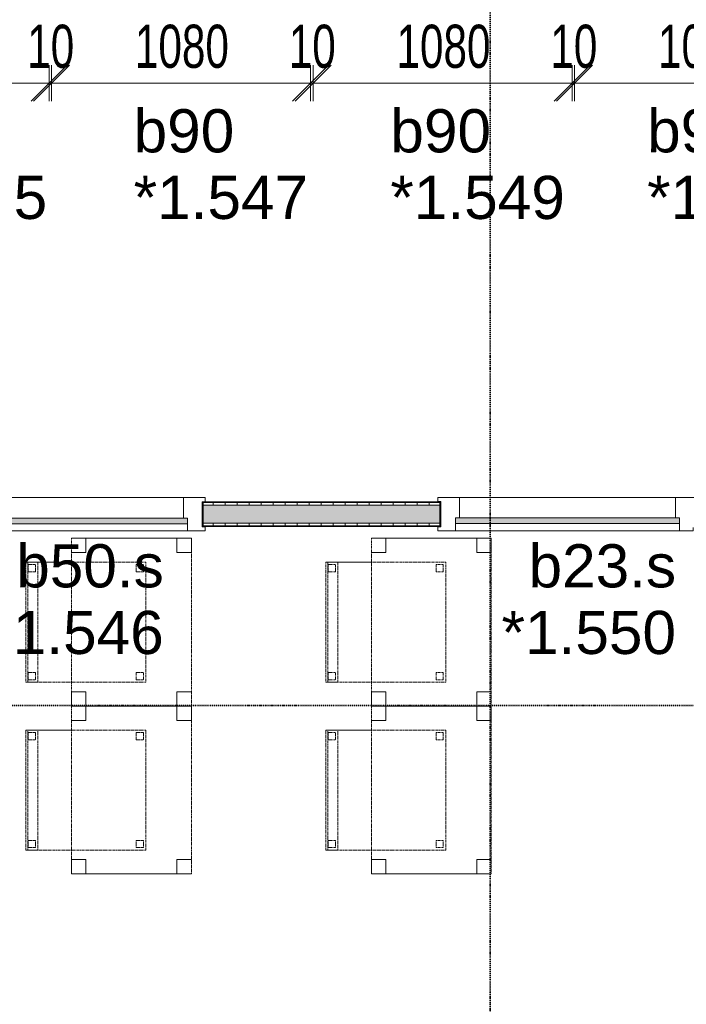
# Model space of a CAD drawing. Header units: millimetres. Extents: x -80560 to 110805, y -11020 to 52719.
# Tile 104 of 184: x 73642 to 76420, y 16057 to 20162. Entities that reach past the tile are written whole.
import ezdxf

# ---------------------------------------------------------------- set-up
doc = ezdxf.new("R2010")
doc.units = ezdxf.units.MM
doc.linetypes.add('DASHDOT2', pattern=[8, 4, -2, 0, -2])
doc.linetypes.add('DASHED2', pattern=[6, 4, -2])
for name, color, linetype, lineweight in [('A-ANNO-DIMS', 211, 'Continuous', 9), ('A-ANNO-DIMS-100', 211, 'Continuous', 9), ('A-DOOR', 31, 'Continuous', 18), ('A-GLAZ', 151, 'Continuous', 18), ('A-GLAZ-IDEN', 152, 'Continuous', 18), ('A-WALL', 113, 'Continuous', 35), ('A-WALL-PATT', 111, 'Continuous', 35), ('G-ANNO-SYMB', 111, 'Continuous', 9), ('I-FURN', 30, 'Continuous', 18), ('I-WALL', 2, 'Continuous', 18)]:
    doc.layers.add(name, color=color, linetype=linetype, lineweight=lineweight)
doc.styles.add('Arial', font='arial.ttf', dxfattribs={"height": 180})
doc.styles.add('Arial_5', font='arial.ttf', dxfattribs={"width": 0.7, "height": 180})
doc.dimstyles.new('n3o_1_8_3', dxfattribs={"dimscale": 304.8, "dimtxt": 183.646692, "dimasz": 0.492126, "dimexe": 0.246063, "dimexo": 0.0625, "dimgap": 0.032808, "dimtad": 1, "dimdec": 0, "dimdsep": 46, "dimtxsty": 'Arial_5', "dimblk1": 'OBLIQUE', "dimblk2": 'OBLIQUE', "dimsah": 1, "dimcen": 0.09, "dimdle": 0.246063, "dimazin": 0, "dimtfac": 1, "dimtdec": 4, "dimtix": 1, "dimtmove": 0, "dimatfit": 3, "dimfxl": 0.246063, "dimfxlon": 1, "dimtvp": 1, "dimtolj": 1, "dimtzin": 0, "dimarcsym": 2})
pattern_1 = [(90, (74047.944, 18050), (-50, -2e-13), [])]

# ---------------------------------------------------------------- blocks, each defined once
blk = doc.blocks.new('32_n3o_raam_h1xb1 - 90x139_17_K_2410x1080-32109623-DO_01 eerste verdieping')
at = {"layer": 'A-GLAZ'}
for p, q in [((-540, 69.5), (-450, 69.5)), ((-540, 52.5), (-540, 69.5)), ((-528, 52.5), (-540, 52.5)), ((-528, -52.5), (-528, 52.5)), ((-450, 69.5), (-450, -15.5)), ((450, 69.5), (-450, 69.5)), ((450, 69.5), (540, 69.5)), ((450, -15.5), (450, 69.5)), ((528, 52.5), (528, -52.5)), ((540, 52.5), (528, 52.5)), ((540, 69.5), (540, 52.5)), ((-467, -39.5), (-467, -69.5)), ((467, -69.5), (467, -39.5)), ((-540, -52.5), (-528, -52.5)), ((-540, -69.5), (-540, -52.5)), ((-467, -69.5), (-540, -69.5)), ((-467, -69.5), (467, -69.5)), ((540, -69.5), (467, -69.5)), ((528, -52.5), (540, -52.5)), ((540, -52.5), (540, -69.5))]:
    blk.add_line(p, q, dxfattribs=at)
blk = doc.blocks.new('30_n3o_raam_vast - 24mm-31742711-DO_01 eerste verdieping')
at = {"layer": 'A-DOOR'}
blk.add_hatch(color=256, dxfattribs=at).paths.add_polyline_path([(-934, -24), (0, -24), (0, 0), (-934, 0)], flags=0)
for p, q in [((-934, -24), (-934, 0)), ((-934, 0), (0, 0)), ((0, 0), (0, -24)), ((0, -24), (-934, -24))]:
    blk.add_line(p, q, dxfattribs=at)
blk = doc.blocks.new('32_n3o_deur_enkel met zijlicht - 90x139_17_K_930_2410x2070_deur glasstrook-33349586-DO_01 eerste verdieping')
at = {"layer": 'A-GLAZ'}
for p, q in [((-1035, 70), (-945, 70)), ((-1035, 53), (-1035, 70)), ((-1023, 53), (-1035, 53)), ((-1023, -52), (-1023, 53)), ((-945, 70), (-945, -15)), ((-45, 70), (-945, 70)), ((-45, 70), (45, 70)), ((-45, -15), (-45, 70)), ((45, 70), (45, -15)), ((945, 70), (1035, 70)), ((945, -15), (945, 70)), ((1023, 53), (1023, -52)), ((1035, 53), (1023, 53)), ((1035, 70), (1035, 53)), ((-962, -39), (-962, -69)), ((-28, -69), (-28, -39)), ((-1035, -52), (-1023, -52)), ((-1035, -69), (-1035, -52)), ((-962, -69), (-1035, -69)), ((-962, -69), (-28, -69)), ((28, -69), (-28, -69)), ((28, -55), (28, -69)), ((962, -69), (962, -55)), ((1035, -69), (962, -69)), ((1023, -52), (1035, -52)), ((1035, -52), (1035, -69))]:
    blk.add_line(p, q, dxfattribs=at)
blk = doc.blocks.new('82_tafel1 - tafel 500x700 2-30664860-DO_01 eerste verdieping')
at = {"layer": 'I-FURN', "linetype": 'DASHED2'}
for p, q in [((-350, -250), (-350, 250)), ((-350, 250), (350, 250)), ((350, 250), (-350, 250)), ((-350, 250), (-350, -250)), ((-350, 250), (-350, 190)), ((-290, 250), (-350, 250)), ((-290, 190), (-290, 250)), ((-290, 250), (290, 250)), ((-290, 250), (-290, 190)), ((290, 250), (290, 190)), ((290, 190), (290, 250)), ((350, 250), (290, 250)), ((350, 250), (350, -250)), ((350, -250), (350, 250)), ((350, 190), (350, 250)), ((-350, -190), (-350, 190)), ((-350, 190), (-290, 190)), ((-290, 190), (-350, 190)), ((290, 190), (350, 190)), ((350, 190), (290, 190)), ((350, 190), (350, -190)), ((-290, -190), (-350, -190)), ((-350, -190), (-290, -190)), ((-350, -190), (-350, -250)), ((-290, -250), (-290, -190)), ((-290, -190), (-290, -250)), ((350, -190), (290, -190)), ((290, -190), (290, -250)), ((290, -250), (290, -190)), ((290, -190), (350, -190)), ((350, -250), (350, -190)), ((350, -250), (-350, -250)), ((-350, -250), (350, -250)), ((-350, -250), (-290, -250)), ((290, -250), (-290, -250)), ((290, -250), (350, -250))]:
    blk.add_line(p, q, dxfattribs=at)
blk = doc.blocks.new('82_zitmeubel - stoel 500x500-V279-DO_01 eerste verdieping')
at = {"layer": 'I-FURN', "linetype": 'DASHED2'}
for p, q in [((-192.1, 263), (-192.1, 73)), ((-192.1, 254.1), (-192.1, 263)), ((307.9, 263), (-192.1, 263)), ((307.9, 263), (-192.1, 263)), ((-192.1, 213), (-192.1, 254.1)), ((-192.1, 254.1), (307.9, 254.1)), ((-182.1, 252), (-182.1, 224)), ((-182.1, 224), (-182.1, 252)), ((-153.1, 253), (-181.1, 253)), ((-181.1, 253), (-153.1, 253)), ((-152.1, 224), (-152.1, 252)), ((-152.1, 252), (-152.1, 224)), ((267.9, 252), (267.9, 224)), ((267.9, 224), (267.9, 252)), ((296.9, 253), (268.9, 253)), ((268.9, 253), (296.9, 253)), ((297.9, 224), (297.9, 252)), ((297.9, 252), (297.9, 224)), ((307.9, 73), (307.9, 263)), ((307.9, 263), (307.9, 254.1)), ((307.9, 254.1), (307.9, 213)), ((-192.1, 73), (-192.1, 213)), ((-192.1, 213), (307.9, 213)), ((-181.1, 223), (-153.1, 223)), ((-153.1, 223), (-181.1, 223)), ((268.9, 223), (296.9, 223)), ((296.9, 223), (268.9, 223)), ((307.9, 213), (307.9, 73)), ((-192.1, 73), (-192.1, -237)), ((-192.1, -237), (-192.1, 73)), ((307.9, -237), (307.9, 73)), ((307.9, 73), (307.9, -237)), ((-182.1, -198), (-182.1, -226)), ((-182.1, -226), (-182.1, -198)), ((-153.1, -197), (-181.1, -197)), ((-181.1, -197), (-153.1, -197)), ((-152.1, -226), (-152.1, -198)), ((-152.1, -198), (-152.1, -226)), ((267.9, -198), (267.9, -226)), ((267.9, -226), (267.9, -198)), ((296.9, -197), (268.9, -197)), ((268.9, -197), (296.9, -197)), ((297.9, -226), (297.9, -198)), ((297.9, -198), (297.9, -226)), ((307.9, -237), (-192.1, -237)), ((307.9, -237), (-192.1, -237)), ((-181.1, -227), (-153.1, -227)), ((-153.1, -227), (-181.1, -227)), ((268.9, -227), (296.9, -227)), ((296.9, -227), (268.9, -227))]:
    blk.add_line(p, q, dxfattribs=at)
for centre, start, end in [((-181.1, 252), 90, 180), ((-181.1, 252), 120, 180), ((-181.1, 252), 90, 120), ((-153.1, 252), 0, 90), ((-153.1, 252), 0, 90), ((268.9, 252), 90, 180), ((268.9, 252), 150, 165), ((268.9, 252), 165, 180), ((268.9, 252), 135, 150), ((268.9, 252), 120, 135), ((268.9, 252), 90, 120), ((296.9, 252), 0, 90), ((296.9, 252), 45, 90), ((296.9, 252), 0, 45), ((-181.1, 224), 180, 270), ((-181.1, 224), 180, 270), ((-153.1, 224), 270, 0), ((-153.1, 224), 270, 0), ((268.9, 224), 180, 270), ((268.9, 224), 180, 195), ((268.9, 224), 195, 210), ((268.9, 224), 210, 270), ((296.9, 224), 270, 0), ((296.9, 224), 270, 0), ((-181.1, -198), 90, 180), ((-181.1, -198), 135, 180), ((-181.1, -198), 120, 135), ((-181.1, -198), 90, 120), ((-153.1, -198), 75, 90), ((-153.1, -198), 0, 90), ((-153.1, -198), 60, 75), ((-153.1, -198), 45, 60), ((-153.1, -198), 0, 45), ((268.9, -198), 120, 180), ((268.9, -198), 135, 180), ((268.9, -198), 120, 135), ((268.9, -198), 90, 120), ((268.9, -198), 105, 120), ((268.9, -198), 90, 105), ((296.9, -198), 30, 90), ((296.9, -198), 0, 90), ((296.9, -198), 15, 30), ((296.9, -198), 0, 15), ((-181.1, -226), 180, 195), ((-181.1, -226), 180, 270), ((-181.1, -226), 195, 270), ((-153.1, -226), 270, 0), ((-153.1, -226), 270, 285), ((-153.1, -226), 285, 330), ((-153.1, -226), 330, 345), ((-153.1, -226), 345, 0), ((268.9, -226), 180, 225), ((268.9, -226), 180, 270), ((268.9, -226), 225, 240), ((268.9, -226), 240, 270), ((296.9, -226), 270, 0), ((296.9, -226), 270, 315), ((296.9, -226), 315, 345), ((296.9, -226), 345, 0)]:
    blk.add_arc(centre, 1, start, end, dxfattribs=at)
blk = doc.blocks.new('82_zitmeubel - stoel 500x500-V280-DO_01 eerste verdieping')
at = {"layer": 'I-FURN', "linetype": 'DASHED2'}
for p, q in [((-192.1, 263), (-192.1, 73)), ((-192.1, 254.1), (-192.1, 263)), ((307.9, 263), (-192.1, 263)), ((307.9, 263), (-192.1, 263)), ((-192.1, 213), (-192.1, 254.1)), ((-192.1, 254.1), (307.9, 254.1)), ((-182.1, 252), (-182.1, 224)), ((-182.1, 224), (-182.1, 252)), ((-153.1, 253), (-181.1, 253)), ((-181.1, 253), (-153.1, 253)), ((-152.1, 224), (-152.1, 252)), ((-152.1, 252), (-152.1, 224)), ((267.9, 252), (267.9, 224)), ((267.9, 224), (267.9, 252)), ((296.9, 253), (268.9, 253)), ((268.9, 253), (296.9, 253)), ((297.9, 224), (297.9, 252)), ((297.9, 252), (297.9, 224)), ((307.9, 73), (307.9, 263)), ((307.9, 263), (307.9, 254.1)), ((307.9, 254.1), (307.9, 213)), ((-192.1, 73), (-192.1, 213)), ((-192.1, 213), (307.9, 213)), ((-181.1, 223), (-153.1, 223)), ((-153.1, 223), (-181.1, 223)), ((268.9, 223), (296.9, 223)), ((296.9, 223), (268.9, 223)), ((307.9, 213), (307.9, 73)), ((-192.1, 73), (-192.1, -237)), ((-192.1, -237), (-192.1, 73)), ((307.9, -237), (307.9, 73)), ((307.9, 73), (307.9, -237)), ((-182.1, -198), (-182.1, -226)), ((-182.1, -226), (-182.1, -198)), ((-153.1, -197), (-181.1, -197)), ((-181.1, -197), (-153.1, -197)), ((-152.1, -226), (-152.1, -198)), ((-152.1, -198), (-152.1, -226)), ((267.9, -198), (267.9, -226)), ((267.9, -226), (267.9, -198)), ((296.9, -197), (268.9, -197)), ((268.9, -197), (296.9, -197)), ((297.9, -226), (297.9, -198)), ((297.9, -198), (297.9, -226)), ((307.9, -237), (-192.1, -237)), ((307.9, -237), (-192.1, -237)), ((-181.1, -227), (-153.1, -227)), ((-153.1, -227), (-181.1, -227)), ((268.9, -227), (296.9, -227)), ((296.9, -227), (268.9, -227))]:
    blk.add_line(p, q, dxfattribs=at)
for centre, start, end in [((-181.1, 252), 90, 180), ((-181.1, 252), 120, 180), ((-181.1, 252), 90, 120), ((-153.1, 252), 0, 90), ((-153.1, 252), 45, 90), ((-153.1, 252), 0, 45), ((268.9, 252), 90, 180), ((268.9, 252), 150, 165), ((268.9, 252), 165, 180), ((268.9, 252), 135, 150), ((268.9, 252), 120, 135), ((268.9, 252), 90, 120), ((296.9, 252), 0, 90), ((296.9, 252), 45, 90), ((296.9, 252), 30, 45), ((296.9, 252), 0, 30), ((-181.1, 224), 180, 270), ((-181.1, 224), 180, 225), ((-181.1, 224), 225, 255), ((-181.1, 224), 255, 270), ((-153.1, 224), 270, 0), ((-153.1, 224), 270, 300), ((-153.1, 224), 300, 315), ((-153.1, 224), 315, 330), ((-153.1, 224), 330, 0), ((268.9, 224), 180, 270), ((268.9, 224), 180, 195), ((268.9, 224), 195, 210), ((268.9, 224), 210, 270), ((296.9, 224), 270, 0), ((296.9, 224), 270, 315), ((296.9, 224), 315, 0), ((-181.1, -198), 90, 180), ((-181.1, -198), 90, 180), ((-153.1, -198), 60, 90), ((-153.1, -198), 0, 90), ((-153.1, -198), 0, 60), ((268.9, -198), 90, 180), ((268.9, -198), 135, 180), ((268.9, -198), 90, 135), ((296.9, -198), 45, 90), ((296.9, -198), 0, 90), ((296.9, -198), 30, 45), ((296.9, -198), 0, 30), ((-181.1, -226), 180, 270), ((-181.1, -226), 180, 270), ((-153.1, -226), 270, 0), ((-153.1, -226), 270, 315), ((-153.1, -226), 315, 0), ((268.9, -226), 180, 225), ((268.9, -226), 180, 270), ((268.9, -226), 225, 270), ((296.9, -226), 270, 0), ((296.9, -226), 270, 300), ((296.9, -226), 300, 345), ((296.9, -226), 345, 0)]:
    blk.add_arc(centre, 1, start, end, dxfattribs=at)
blk = doc.blocks.new('82_zitmeubel - stoel 500x500-V281-DO_01 eerste verdieping')
at = {"layer": 'I-FURN', "linetype": 'DASHED2'}
for p, q in [((-192.1, 263), (-192.1, 73)), ((-192.1, 254.1), (-192.1, 263)), ((307.9, 263), (-192.1, 263)), ((307.9, 263), (-192.1, 263)), ((-192.1, 213), (-192.1, 254.1)), ((-192.1, 254.1), (307.9, 254.1)), ((-182.1, 252), (-182.1, 224)), ((-182.1, 224), (-182.1, 252)), ((-153.1, 253), (-181.1, 253)), ((-181.1, 253), (-153.1, 253)), ((-152.1, 224), (-152.1, 252)), ((-152.1, 252), (-152.1, 224)), ((267.9, 252), (267.9, 224)), ((267.9, 224), (267.9, 252)), ((296.9, 253), (268.9, 253)), ((268.9, 253), (296.9, 253)), ((297.9, 224), (297.9, 252)), ((297.9, 252), (297.9, 224)), ((307.9, 73), (307.9, 263)), ((307.9, 263), (307.9, 254.1)), ((307.9, 254.1), (307.9, 213)), ((-192.1, 73), (-192.1, 213)), ((-192.1, 213), (307.9, 213)), ((-181.1, 223), (-153.1, 223)), ((-153.1, 223), (-181.1, 223)), ((268.9, 223), (296.9, 223)), ((296.9, 223), (268.9, 223)), ((307.9, 213), (307.9, 73)), ((-192.1, 73), (-192.1, -237)), ((-192.1, -237), (-192.1, 73)), ((307.9, -237), (307.9, 73)), ((307.9, 73), (307.9, -237)), ((-182.1, -198), (-182.1, -226)), ((-182.1, -226), (-182.1, -198)), ((-153.1, -197), (-181.1, -197)), ((-181.1, -197), (-153.1, -197)), ((-152.1, -226), (-152.1, -198)), ((-152.1, -198), (-152.1, -226)), ((267.9, -198), (267.9, -226)), ((267.9, -226), (267.9, -198)), ((296.9, -197), (268.9, -197)), ((268.9, -197), (296.9, -197)), ((297.9, -226), (297.9, -198)), ((297.9, -198), (297.9, -226)), ((307.9, -237), (-192.1, -237)), ((307.9, -237), (-192.1, -237)), ((-181.1, -227), (-153.1, -227)), ((-153.1, -227), (-181.1, -227)), ((268.9, -227), (296.9, -227)), ((296.9, -227), (268.9, -227))]:
    blk.add_line(p, q, dxfattribs=at)
for centre, start, end in [((-181.1, 252), 90, 180), ((-181.1, 252), 135, 180), ((-181.1, 252), 120, 135), ((-181.1, 252), 90, 120), ((-153.1, 252), 0, 90), ((-153.1, 252), 0, 90), ((268.9, 252), 90, 180), ((268.9, 252), 150, 165), ((268.9, 252), 165, 180), ((268.9, 252), 135, 150), ((268.9, 252), 90, 135), ((296.9, 252), 0, 90), ((296.9, 252), 45, 90), ((296.9, 252), 0, 45), ((-181.1, 224), 180, 270), ((-181.1, 224), 180, 270), ((-153.1, 224), 270, 0), ((-153.1, 224), 270, 0), ((268.9, 224), 180, 270), ((268.9, 224), 180, 195), ((268.9, 224), 195, 210), ((268.9, 224), 210, 270), ((296.9, 224), 270, 0), ((296.9, 224), 270, 0), ((-181.1, -198), 90, 180), ((-181.1, -198), 135, 180), ((-181.1, -198), 90, 135), ((-153.1, -198), 0, 90), ((-153.1, -198), 0, 90), ((268.9, -198), 120, 180), ((268.9, -198), 150, 180), ((268.9, -198), 90, 150), ((268.9, -198), 90, 120), ((296.9, -198), 60, 90), ((296.9, -198), 0, 90), ((296.9, -198), 45, 60), ((296.9, -198), 0, 45), ((-181.1, -226), 180, 195), ((-181.1, -226), 180, 270), ((-181.1, -226), 195, 210), ((-181.1, -226), 210, 270), ((-153.1, -226), 270, 0), ((-153.1, -226), 270, 285), ((-153.1, -226), 285, 330), ((-153.1, -226), 330, 345), ((-153.1, -226), 345, 0), ((268.9, -226), 180, 225), ((268.9, -226), 180, 270), ((268.9, -226), 225, 240), ((268.9, -226), 240, 255), ((268.9, -226), 255, 270), ((296.9, -226), 270, 0), ((296.9, -226), 270, 315), ((296.9, -226), 315, 330), ((296.9, -226), 330, 0)]:
    blk.add_arc(centre, 1, start, end, dxfattribs=at)
blk = doc.blocks.new('82_zitmeubel - stoel 500x500-V282-DO_01 eerste verdieping')
at = {"layer": 'I-FURN', "linetype": 'DASHED2'}
for p, q in [((-192.1, 263), (-192.1, 73)), ((-192.1, 254.1), (-192.1, 263)), ((307.9, 263), (-192.1, 263)), ((307.9, 263), (-192.1, 263)), ((-192.1, 213), (-192.1, 254.1)), ((-192.1, 254.1), (307.9, 254.1)), ((-182.1, 252), (-182.1, 224)), ((-182.1, 224), (-182.1, 252)), ((-153.1, 253), (-181.1, 253)), ((-181.1, 253), (-153.1, 253)), ((-152.1, 224), (-152.1, 252)), ((-152.1, 252), (-152.1, 224)), ((267.9, 252), (267.9, 224)), ((267.9, 224), (267.9, 252)), ((296.9, 253), (268.9, 253)), ((268.9, 253), (296.9, 253)), ((297.9, 224), (297.9, 252)), ((297.9, 252), (297.9, 224)), ((307.9, 73), (307.9, 263)), ((307.9, 263), (307.9, 254.1)), ((307.9, 254.1), (307.9, 213)), ((-192.1, 73), (-192.1, 213)), ((-192.1, 213), (307.9, 213)), ((-181.1, 223), (-153.1, 223)), ((-153.1, 223), (-181.1, 223)), ((268.9, 223), (296.9, 223)), ((296.9, 223), (268.9, 223)), ((307.9, 213), (307.9, 73)), ((-192.1, 73), (-192.1, -237)), ((-192.1, -237), (-192.1, 73)), ((307.9, -237), (307.9, 73)), ((307.9, 73), (307.9, -237)), ((-182.1, -198), (-182.1, -226)), ((-182.1, -226), (-182.1, -198)), ((-153.1, -197), (-181.1, -197)), ((-181.1, -197), (-153.1, -197)), ((-152.1, -226), (-152.1, -198)), ((-152.1, -198), (-152.1, -226)), ((267.9, -198), (267.9, -226)), ((267.9, -226), (267.9, -198)), ((296.9, -197), (268.9, -197)), ((268.9, -197), (296.9, -197)), ((297.9, -226), (297.9, -198)), ((297.9, -198), (297.9, -226)), ((307.9, -237), (-192.1, -237)), ((307.9, -237), (-192.1, -237)), ((-181.1, -227), (-153.1, -227)), ((-153.1, -227), (-181.1, -227)), ((268.9, -227), (296.9, -227)), ((296.9, -227), (268.9, -227))]:
    blk.add_line(p, q, dxfattribs=at)
for centre, start, end in [((-181.1, 252), 90, 180), ((-181.1, 252), 120, 180), ((-181.1, 252), 90, 120), ((-153.1, 252), 0, 90), ((-153.1, 252), 0, 90), ((268.9, 252), 90, 180), ((268.9, 252), 150, 165), ((268.9, 252), 165, 180), ((268.9, 252), 135, 150), ((268.9, 252), 90, 135), ((296.9, 252), 0, 90), ((296.9, 252), 45, 90), ((296.9, 252), 0, 45), ((-181.1, 224), 180, 270), ((-181.1, 224), 180, 255), ((-181.1, 224), 255, 270), ((-153.1, 224), 270, 0), ((-153.1, 224), 270, 315), ((-153.1, 224), 315, 0), ((268.9, 224), 180, 270), ((268.9, 224), 180, 195), ((268.9, 224), 195, 210), ((268.9, 224), 210, 270), ((296.9, 224), 270, 0), ((296.9, 224), 270, 0), ((-181.1, -198), 90, 180), ((-181.1, -198), 90, 180), ((-153.1, -198), 0, 90), ((-153.1, -198), 0, 90), ((268.9, -198), 90, 180), ((268.9, -198), 135, 180), ((268.9, -198), 90, 135), ((296.9, -198), 30, 90), ((296.9, -198), 0, 90), ((296.9, -198), 0, 30), ((-181.1, -226), 180, 270), ((-181.1, -226), 180, 270), ((-153.1, -226), 270, 0), ((-153.1, -226), 270, 0), ((268.9, -226), 180, 270), ((268.9, -226), 180, 270), ((296.9, -226), 270, 0), ((296.9, -226), 270, 0)]:
    blk.add_arc(centre, 1, start, end, dxfattribs=at)
blk = doc.blocks.new('DIMBLOCK513-DO_01 eerste verdieping')
at = {"layer": 'A-ANNO-DIMS-100'}
for p, q in [((72684.3, 19898), (72759.3, 19973)), ((72684.3, 19973), (72684.3, 19823)), ((72684.3, 19898), (72684.3, 19973)), ((73764.3, 19898), (73839.3, 19973)), ((73764.3, 19973), (73764.3, 19823)), ((73764.3, 19898), (73764.3, 19973)), ((72684.3, 19898), (72609.3, 19823)), ((72684.3, 19898), (73764.3, 19898)), ((73764.3, 19898), (73689.3, 19823))]:
    blk.add_line(p, q, dxfattribs=at)
at = {"layer": 'A-ANNO-DIMS-100', "color": 0, "insert": (73032.2, 20141.7), "char_height": 180, "width": 461.094, "attachment_point": 1, "line_spacing_factor": 0.941778, "style": 'Arial_5'}
blk.add_mtext('1080', dxfattribs=at)
blk = doc.blocks.new('_Oblique')
at = {"color": 0, "linetype": 'ByBlock', "lineweight": -2}
blk.add_line((-0.5, -0.5), (0.5, 0.5), dxfattribs=at)
blk = doc.blocks.new('DIMBLOCK514-DO_01 eerste verdieping')
at = {"layer": 'A-ANNO-DIMS-100'}
for p, q in [((73764.3, 19898), (73839.3, 19973)), ((73764.3, 19973), (73764.3, 19823)), ((73764.3, 19898), (73764.3, 19973)), ((73774.3, 19898), (73849.3, 19973)), ((73774.3, 19973), (73774.3, 19823)), ((73774.3, 19898), (73774.3, 19973)), ((73764.3, 19898), (73689.3, 19823)), ((73774.3, 19898), (73699.3, 19823)), ((73764.3, 19898), (73774.3, 19898))]:
    blk.add_line(p, q, dxfattribs=at)
at = {"layer": 'A-ANNO-DIMS-100', "color": 0, "insert": (73673.3, 20141.7), "char_height": 180, "width": 230.547, "attachment_point": 1, "line_spacing_factor": 0.941778, "style": 'Arial_5'}
blk.add_mtext('10', dxfattribs=at)
blk = doc.blocks.new('DIMBLOCK515-DO_01 eerste verdieping')
at = {"layer": 'A-ANNO-DIMS-100'}
for p, q in [((73774.3, 19898), (73849.3, 19973)), ((73774.3, 19973), (73774.3, 19823)), ((73774.3, 19898), (73774.3, 19973)), ((74854.3, 19898), (74929.3, 19973)), ((74854.3, 19973), (74854.3, 19823)), ((74854.3, 19898), (74854.3, 19973)), ((73774.3, 19898), (73699.3, 19823)), ((73774.3, 19898), (74854.3, 19898)), ((74854.3, 19898), (74779.3, 19823))]:
    blk.add_line(p, q, dxfattribs=at)
at = {"layer": 'A-ANNO-DIMS-100', "color": 0, "insert": (74122.2, 20141.7), "char_height": 180, "width": 461.094, "attachment_point": 1, "line_spacing_factor": 0.941778, "style": 'Arial_5'}
blk.add_mtext('1080', dxfattribs=at)
blk = doc.blocks.new('DIMBLOCK516-DO_01 eerste verdieping')
at = {"layer": 'A-ANNO-DIMS-100'}
for p, q in [((74854.3, 19898), (74929.3, 19973)), ((74854.3, 19973), (74854.3, 19823)), ((74854.3, 19898), (74854.3, 19973)), ((74864.3, 19898), (74939.3, 19973)), ((74864.3, 19973), (74864.3, 19823)), ((74864.3, 19898), (74864.3, 19973)), ((74854.3, 19898), (74779.3, 19823)), ((74864.3, 19898), (74789.3, 19823)), ((74854.3, 19898), (74864.3, 19898))]:
    blk.add_line(p, q, dxfattribs=at)
at = {"layer": 'A-ANNO-DIMS-100', "color": 0, "insert": (74763.3, 20141.7), "char_height": 180, "width": 230.547, "attachment_point": 1, "line_spacing_factor": 0.941778, "style": 'Arial_5'}
blk.add_mtext('10', dxfattribs=at)
blk = doc.blocks.new('DIMBLOCK517-DO_01 eerste verdieping')
at = {"layer": 'A-ANNO-DIMS-100'}
for p, q in [((74864.3, 19898), (74939.3, 19973)), ((74864.3, 19973), (74864.3, 19823)), ((74864.3, 19898), (74864.3, 19973)), ((75944.3, 19898), (76019.3, 19973)), ((75944.3, 19973), (75944.3, 19823)), ((75944.3, 19898), (75944.3, 19973)), ((74864.3, 19898), (74789.3, 19823)), ((74864.3, 19898), (75944.3, 19898)), ((75944.3, 19898), (75869.3, 19823))]:
    blk.add_line(p, q, dxfattribs=at)
at = {"layer": 'A-ANNO-DIMS-100', "color": 0, "insert": (75212.2, 20141.7), "char_height": 180, "width": 461.094, "attachment_point": 1, "line_spacing_factor": 0.941778, "style": 'Arial_5'}
blk.add_mtext('1080', dxfattribs=at)
blk = doc.blocks.new('DIMBLOCK518-DO_01 eerste verdieping')
at = {"layer": 'A-ANNO-DIMS-100'}
for p, q in [((75944.3, 19898), (76019.3, 19973)), ((75944.3, 19973), (75944.3, 19823)), ((75944.3, 19898), (75944.3, 19973)), ((75954.3, 19898), (76029.3, 19973)), ((75954.3, 19973), (75954.3, 19823)), ((75954.3, 19898), (75954.3, 19973)), ((75944.3, 19898), (75869.3, 19823)), ((75954.3, 19898), (75879.3, 19823)), ((75944.3, 19898), (75954.3, 19898))]:
    blk.add_line(p, q, dxfattribs=at)
at = {"layer": 'A-ANNO-DIMS-100', "color": 0, "insert": (75853.3, 20141.7), "char_height": 180, "width": 230.547, "attachment_point": 1, "line_spacing_factor": 0.941778, "style": 'Arial_5'}
blk.add_mtext('10', dxfattribs=at)
blk = doc.blocks.new('DIMBLOCK519-DO_01 eerste verdieping')
at = {"layer": 'A-ANNO-DIMS-100'}
for p, q in [((75954.3, 19898), (76029.3, 19973)), ((75954.3, 19973), (75954.3, 19823)), ((75954.3, 19898), (75954.3, 19973)), ((77034.3, 19898), (77109.3, 19973)), ((77034.3, 19973), (77034.3, 19823)), ((77034.3, 19898), (77034.3, 19973)), ((75954.3, 19898), (75879.3, 19823)), ((75954.3, 19898), (77034.3, 19898)), ((77034.3, 19898), (76959.3, 19823))]:
    blk.add_line(p, q, dxfattribs=at)
at = {"layer": 'A-ANNO-DIMS-100', "color": 0, "insert": (76302.2, 20141.7), "char_height": 180, "width": 461.094, "attachment_point": 1, "line_spacing_factor": 0.941778, "style": 'Arial_5'}
blk.add_mtext('1080', dxfattribs=at)

msp = doc.modelspace()

# ---------------------------------------------------------------- hatches: boundary and pattern name
at = {"layer": 'A-WALL-PATT', "lineweight": 18}
h = msp.add_hatch(dxfattribs=at)
h.set_pattern_fill('FP_80', color=256, angle=90, style=0, pattern_type=2)
h.set_pattern_definition(pattern_1)
h.paths.add_polyline_path([(77444.8, 18137.5), (78101.1, 18137.5), (78101.1, 18150), (77444.8, 18150)], flags=0)
h.paths.add_polyline_path([(75394.8, 18137.5), (75394.8, 18150), (74404.8, 18150), (74404.8, 18137.5), (74773.8, 18137.5)], flags=0)
h.paths.add_polyline_path([(73344.8, 18137.5), (73344.8, 18150), (72044.8, 18150), (72044.8, 18137.5), (72424.4, 18137.5)], flags=0)
at = {"layer": 'A-WALL-PATT', "lineweight": 5}
h = msp.add_hatch(color=256, dxfattribs=at)
h.paths.add_polyline_path([(77719.8, 18062.5), (78101.1, 18062.5), (78101.1, 18137.5), (77444.8, 18137.5), (77444.8, 18062.5), (77710.5, 18062.5)], flags=0)
h.paths.add_polyline_path([(74773.8, 18062.5), (75394.8, 18062.5), (75394.8, 18137.5), (74404.8, 18137.5), (74404.8, 18062.5)], flags=0)
h.paths.add_polyline_path([(72732.3, 18062.5), (73344.8, 18062.5), (73344.8, 18137.5), (72044.8, 18137.5), (72044.8, 18062.5), (72657.3, 18062.5)], flags=0)
at = {"layer": 'A-WALL-PATT', "lineweight": 18}
h = msp.add_hatch(dxfattribs=at)
h.set_pattern_fill('FP_80', color=256, angle=90, style=0, pattern_type=2)
h.set_pattern_definition(pattern_1)
h.paths.add_polyline_path([(78101.1, 18050), (78101.1, 18062.5), (77782.3, 18062.5), (77782.3, 18050)], flags=0)
h.paths.add_polyline_path([(77694.8, 18050), (77707.3, 18050), (77707.3, 18062.5), (77444.8, 18062.5), (77444.8, 18050)], flags=0)
h.paths.add_polyline_path([(72744.8, 18050), (73344.8, 18050), (73344.8, 18062.5), (72732.3, 18062.5), (72732.3, 18050)], flags=0)
h.paths.add_polyline_path([(72424.4, 18050), (72657.3, 18050), (72657.3, 18062.5), (72044.8, 18062.5), (72044.8, 18050)], flags=0)
h.paths.add_polyline_path([(74773.8, 18050), (75394.8, 18050), (75394.8, 18062.5), (74404.8, 18062.5), (74404.8, 18050)], flags=0)

# ---------------------------------------------------------------- linework, layer by layer
at = {"layer": 'A-WALL', "lineweight": 18}
for p, q in [((74404.8, 18137.5), (75394.8, 18137.5)), ((74404.8, 18062.5), (75394.8, 18062.5))]:
    msp.add_line(p, q, dxfattribs=at)
at = {"layer": 'G-ANNO-SYMB', "linetype": 'DASHDOT2', "lineweight": 35}
for p, q in [((75602.1, 48603.7), (75602.1, 9150.1)), ((36171.8, 17302.3), (104099.5, 17302.3))]:
    msp.add_line(p, q, dxfattribs=at)
at = {"layer": 'I-WALL', "lineweight": 35}
for p, q in [((75394.8, 18150), (74404.8, 18150)), ((74404.8, 18150), (74404.8, 18050)), ((75394.8, 18050), (75394.8, 18150)), ((74404.8, 18050), (75394.8, 18050))]:
    msp.add_line(p, q, dxfattribs=at)

# ---------------------------------------------------------------- block references
at = {"layer": 'A-DOOR'}
for p in [(74341.8, 18084.5), (76391.8, 18085)]:
    msp.add_blockref('30_n3o_raam_vast - 24mm-31742711-DO_01 eerste verdieping', p, dxfattribs=at)
at = {"layer": 'A-GLAZ'}
for name, p in [('32_n3o_raam_h1xb1 - 90x139_17_K_2410x1080-32109623-DO_01 eerste verdieping', (73874.8, 18100)), ('32_n3o_deur_enkel met zijlicht - 90x139_17_K_930_2410x2070_deur glasstrook-33349586-DO_01 eerste verdieping', (76419.8, 18100))]:
    msp.add_blockref(name, p, dxfattribs=at)
at = {"layer": 'I-FURN', "linetype": 'DASHED2', "rotation": 89.99999999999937}
for name, p in [('82_tafel1 - tafel 500x700 2-30664860-DO_01 eerste verdieping', (74107.3, 17650)), ('82_tafel1 - tafel 500x700 2-30664860-DO_01 eerste verdieping', (75357.3, 17650)), ('82_zitmeubel - stoel 500x500-V280-DO_01 eerste verdieping', (73930.3, 17592.1)), ('82_zitmeubel - stoel 500x500-V282-DO_01 eerste verdieping', (75180.3, 17592.1)), ('82_tafel1 - tafel 500x700 2-30664860-DO_01 eerste verdieping', (74107.3, 16950)), ('82_tafel1 - tafel 500x700 2-30664860-DO_01 eerste verdieping', (75357.3, 16950)), ('82_zitmeubel - stoel 500x500-V279-DO_01 eerste verdieping', (73930.3, 16892.1)), ('82_zitmeubel - stoel 500x500-V281-DO_01 eerste verdieping', (75180.3, 16892.1))]:
    msp.add_blockref(name, p, dxfattribs=at)

# ---------------------------------------------------------------- texts
at = {"layer": 'A-GLAZ-IDEN', "lineweight": 9, "char_height": 180, "attachment_point": 1, "style": 'Arial'}
for s, insert, width in [('b90', (74116.6, 19789.2), 505.063), ('b90', (75186.6, 19789.2), 505.063), ('b90', (76256.6, 19789.2), 505.063), ('*1.545', (73029.6, 19511.4), 865.822), ('*1.547', (74116.6, 19511.4), 865.822), ('*1.549', (75186.6, 19511.4), 865.822), ('*1.551', (76256.6, 19511.4), 865.822), ('b50.s', (73627.5, 17975.1), 729.536), ('b23.s', (75762.4, 17975.1), 729.536), ('*1.546', (73515.1, 17697.3), 865.822), ('*1.550', (75649.9, 17697.3), 865.822)]:
    msp.add_mtext(s, dxfattribs=dict(at, insert=insert, width=width))

# ---------------------------------------------------------------- dimensions: what is measured, and where the dimension line sits
at = {"layer": 'A-ANNO-DIMS'}
for base, p1, p2, override, picture, middle in [((73764.3, 19898), (72684.3, 19973), (73764.3, 19973), {"dimpost": '<>', "dimfxl": 1080}, 'DIMBLOCK513-DO_01 eerste verdieping', (73224.3, 19999.9)), ((73774.3, 19898), (73764.3, 19973), (73774.3, 19973), {"dimpost": '<>', "dimfxl": 10}, 'DIMBLOCK514-DO_01 eerste verdieping', (73769.3, 19999.9)), ((74854.3, 19898), (73774.3, 19973), (74854.3, 19973), {"dimpost": '<>', "dimfxl": 1080}, 'DIMBLOCK515-DO_01 eerste verdieping', (74314.3, 19999.9)), ((74864.3, 19898), (74854.3, 19973), (74864.3, 19973), {"dimpost": '<>', "dimfxl": 10}, 'DIMBLOCK516-DO_01 eerste verdieping', (74859.3, 19999.9)), ((75944.3, 19898), (74864.3, 19973), (75944.3, 19973), {"dimpost": '<>', "dimfxl": 1080}, 'DIMBLOCK517-DO_01 eerste verdieping', (75404.3, 19999.9)), ((75954.3, 19898), (75944.3, 19973), (75954.3, 19973), {"dimpost": '<>', "dimfxl": 10}, 'DIMBLOCK518-DO_01 eerste verdieping', (75949.3, 19999.9)), ((77034.3, 19898), (75954.3, 19973), (77034.3, 19973), {"dimpost": '<>', "dimfxl": 1080}, 'DIMBLOCK519-DO_01 eerste verdieping', (76494.3, 19999.9))]:
    dim = msp.add_linear_dim(base=base, p1=p1, p2=p2, dimstyle='n3o_1_8_3', override=override, dxfattribs=at)
    dim.commit()
    dim.dimension.update_dxf_attribs({"geometry": picture, "text_midpoint": middle})

doc.saveas('drawing.dxf')
